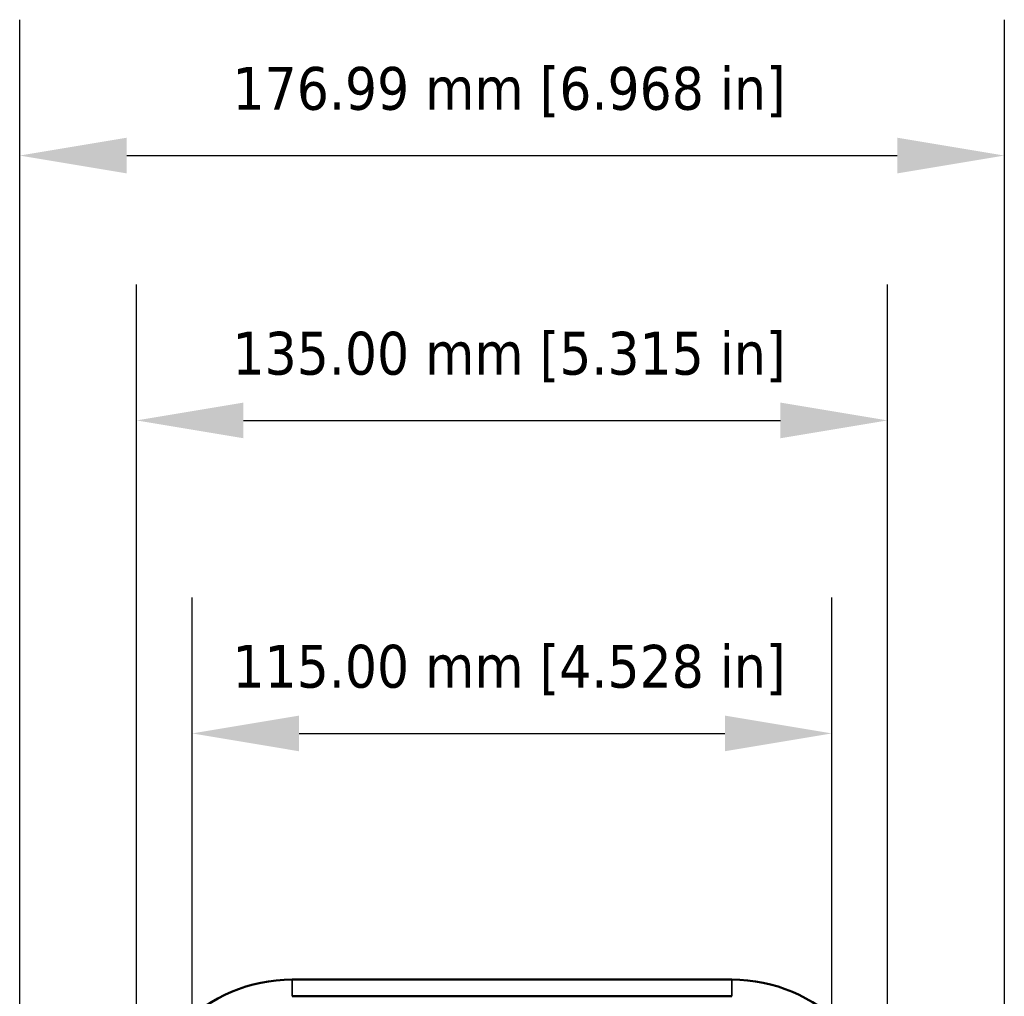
# Model space of a CAD drawing. Header units: millimetres. Extents: x 38 to 2514, y 38 to 1622.
# Tile 162 of 256: x 986 to 1163, y 996 to 1172. Entities that reach past the tile are written whole.
import ezdxf

# ---------------------------------------------------------------- set-up
doc = ezdxf.new("R2010")
doc.units = ezdxf.units.MM
doc.header["$LTSCALE"] = 7.692308
for name, color, linetype, lineweight in [('Dimension (ISO)', 7, 'Continuous', 25), ('Visible (ISO)', 7, 'Continuous', 50), ('Visible Narrow (ISO)', 7, 'Continuous', 35)]:
    doc.layers.add(name, color=color, linetype=linetype, lineweight=lineweight)
doc.styles.add('Note Text (ANSI)', font='tahoma.ttf')
doc.dimstyles.new('Default (ISO)', dxfattribs={"dimscale": 7.692308, "dimtxt": 1, "dimasz": 2.5, "dimexe": 3.175, "dimexo": 0, "dimgap": 0.762, "dimtad": 1, "dimrnd": 1e-08, "dimzin": 0, "dimdsep": 46, "dimtxsty": 'Note Text (ANSI)', "dimcen": 0.09, "dimdle": 10, "dimclrd": 1, "dimclre": 1, "dimclrt": 1, "dimazin": 0, "dimtfac": 3.5052, "dimtmove": 0, "dimatfit": 3, "dimfxl": 1, "dimtolj": 1, "dimtzin": 0, "dimlwd": -1, "dimlwe": -1, "dimarcsym": 0})

# ---------------------------------------------------------------- blocks, each defined once
blk = doc.blocks.new('*D3')
at = {"layer": 'Defpoints', "color": 0, "transparency": 16777216}
for p in [(1132.12, 1043.45), (1017.12, 757.04), (1132.12, 757.04)]:
    blk.add_point(p, dxfattribs=at)
at = {"layer": 'Dimension (ISO)', "color": 1, "transparency": 16777216}
for p, q in [((1017.12, 757.04), (1017.12, 1067.87)), ((1132.12, 757.04), (1132.12, 1067.87)), ((1036.35, 1043.45), (1112.88, 1043.45))]:
    blk.add_line(p, q, dxfattribs=at)
for points in [[(1036.35, 1046.65), (1036.35, 1040.24), (1017.12, 1043.45)], [(1112.88, 1046.65), (1112.88, 1040.24), (1132.12, 1043.45)]]:
    blk.add_solid(points, dxfattribs=at)
at = {"layer": 'Dimension (ISO)', "color": 1, "transparency": 16777216, "insert": (1024.38, 1059.37), "char_height": 7.6923, "attachment_point": 1, "style": 'Note Text (ANSI)'}
blk.add_mtext('\\A1;115.00 mm [4.528 in]', dxfattribs=at)
blk = doc.blocks.new('*D9')
at = {"layer": 'Defpoints', "color": 0, "transparency": 16777216}
for p in [(1142.12, 1099.71), (1007.12, 971.19), (1142.12, 971.19)]:
    blk.add_point(p, dxfattribs=at)
at = {"layer": 'Dimension (ISO)', "color": 1, "transparency": 16777216}
for p, q in [((1007.12, 971.19), (1007.12, 1124.13)), ((1142.12, 971.19), (1142.12, 1124.13)), ((1026.35, 1099.71), (1122.88, 1099.71))]:
    blk.add_line(p, q, dxfattribs=at)
for points in [[(1026.35, 1102.92), (1026.35, 1096.51), (1007.12, 1099.71)], [(1122.88, 1102.92), (1122.88, 1096.51), (1142.12, 1099.71)]]:
    blk.add_solid(points, dxfattribs=at)
at = {"layer": 'Dimension (ISO)', "color": 1, "transparency": 16777216, "insert": (1024.38, 1115.64), "char_height": 7.6923, "attachment_point": 1, "style": 'Note Text (ANSI)'}
blk.add_mtext('\\A1;135.00 mm [5.315 in]', dxfattribs=at)
blk = doc.blocks.new('*D10')
at = {"layer": 'Defpoints', "color": 0, "transparency": 16777216}
for p in [(1163.12, 1147.32), (986.13, 798.33), (1163.12, 797.47)]:
    blk.add_point(p, dxfattribs=at)
at = {"layer": 'Dimension (ISO)', "color": 1, "transparency": 16777216}
for p, q in [((986.13, 798.33), (986.13, 1171.74)), ((1163.12, 797.47), (1163.12, 1171.74)), ((1005.36, 1147.32), (1143.88, 1147.32))]:
    blk.add_line(p, q, dxfattribs=at)
for points in [[(1005.36, 1150.53), (1005.36, 1144.12), (986.13, 1147.32)], [(1143.88, 1150.53), (1143.88, 1144.12), (1163.12, 1147.32)]]:
    blk.add_solid(points, dxfattribs=at)
at = {"layer": 'Dimension (ISO)', "color": 1, "transparency": 16777216, "insert": (1024.39, 1163.25), "char_height": 7.6923, "attachment_point": 1, "style": 'Note Text (ANSI)'}
blk.add_mtext('\\A1;176.99 mm [6.968 in]', dxfattribs=at)

msp = doc.modelspace()

# ---------------------------------------------------------------- linework, layer by layer
at = {"layer": 'Visible (ISO)'}
for p, q in [((1114.1154, 999.1927), (1035.1154, 999.1927)), ((1114.1154, 996.1927), (1035.1154, 996.1927))]:
    msp.add_line(p, q, dxfattribs=at)
for centre, start, end in [((1035.1154, 971.1927), 90, 180), ((1114.1154, 971.1927), 0, 90)]:
    msp.add_arc(centre, 28, start, end, dxfattribs=at)
at = {"layer": 'Visible Narrow (ISO)'}
for p, q in [((1035.1154, 999.1927), (1035.1154, 996.1927)), ((1114.1154, 999.1927), (1114.1154, 996.1927))]:
    msp.add_line(p, q, dxfattribs=at)

# ---------------------------------------------------------------- dimensions: what is measured, and where the dimension line sits
at = {"layer": 'Dimension (ISO)', "color": 1, "true_color": 0xff0000}
for base, p1, p2, text, picture, middle in [((1163.1153, 1147.3218), (986.1274, 798.3263), (1163.1153, 797.4734), '<> mm [6.968 in]', '*D10', (1074.6213, 1147.3218)), ((1142.1154, 1099.7103), (1007.1154, 971.1927), (1142.1154, 971.1927), '<> mm [5.315 in]', '*D9', (1074.6154, 1099.7103))]:
    dim = msp.add_linear_dim(base=base, p1=p1, p2=p2, angle=180, text=text, dimstyle='Default (ISO)', override={"dimgap": 0.762, "dimdec": 2, "dimpost": '', "dimtol": 0, "dimlim": 0, "dimtp": 0, "dimtm": 0, "dimtdec": 2, "dimtofl": 0, "dimatfit": 1}, dxfattribs=at)
    dim.commit()
    dim.dimension.update_dxf_attribs({"geometry": picture, "text_midpoint": middle, "dimtype": 160})
dim = msp.add_linear_dim(base=(1132.1154, 1043.4453), p1=(1017.1154, 757.0427), p2=(1132.1154, 757.0427), text='<> mm [4.528 in]', dimstyle='Default (ISO)', override={"dimgap": 0.762, "dimdec": 2, "dimpost": '', "dimtol": 0, "dimlim": 0, "dimtp": 0, "dimtm": 0, "dimtdec": 2, "dimtofl": 0, "dimatfit": 1}, dxfattribs=at)
dim.commit()
dim.dimension.update_dxf_attribs({"geometry": '*D3', "text_midpoint": (1074.6154, 1043.4453), "dimtype": 160})

doc.saveas('drawing.dxf')
